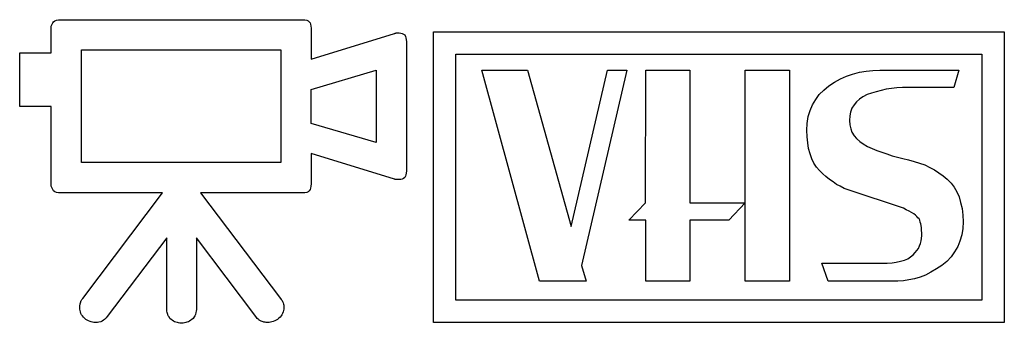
# Model space of a CAD drawing. Extents: x 0.1 to 22.5, y -0.3 to 2.2.
# Tile 2 of 8: x 5.7 to 11.1, y 0 to 1.7. Entities that reach past the tile are written whole.
import ezdxf

# ---------------------------------------------------------------- set-up
doc = ezdxf.new("R2010")
doc.units = 0

msp = doc.modelspace()

# ---------------------------------------------------------------- linework, layer by layer
at = {"color": 0}
for p, q in [((5.830078, 1.630859, 0.5), (5.833984, 1.640625, 0.5)), ((5.830078, 1.619141, 0.5), (5.830078, 1.630859, 0.5)), ((5.833984, 1.640625, 0.5), (5.837891, 1.648438, 0.5)), ((5.837891, 1.648438, 0.5), (5.841797, 1.654297, 0.5)), ((5.841797, 1.654297, 0.5), (5.849609, 1.660156, 0.5)), ((5.849609, 1.660156, 0.5), (5.859375, 1.664063, 0.5)), ((5.859375, 1.664063, 0.5), (5.869141, 1.666016, 0.5)), ((5.869141, 1.666016, 0.5), (5.880859, 1.666016, 0.5)), ((5.880859, 1.666016, 0.5), (7.212891, 1.666016, 0.5)), ((7.212891, 1.666016, 0.5), (7.224609, 1.666016, 0.5)), ((7.224609, 1.666016, 0.5), (7.234375, 1.664063, 0.5)), ((7.234375, 1.664063, 0.5), (7.242188, 1.660156, 0.5)), ((7.242188, 1.660156, 0.5), (7.248047, 1.654297, 0.5)), ((7.248047, 1.654297, 0.5), (7.253906, 1.648438, 0.5)), ((7.253906, 1.648438, 0.5), (7.255859, 1.640625, 0.5)), ((7.255859, 1.640625, 0.5), (7.257813, 1.630859, 0.5)), ((7.257813, 1.630859, 0.5), (7.259766, 1.619141, 0.5)), ((5.830078, 1.484375, 0.5), (5.830078, 1.619141, 0.5)), ((7.259766, 1.619141, 0.5), (7.259766, 1.449219, 0.5)), ((7.259766, 1.449219, 0.5), (7.716797, 1.589844, 0.5)), ((7.716797, 1.589844, 0.5), (7.71875, 1.589844, 0.5)), ((7.71875, 1.589844, 0.5), (7.720703, 1.591797, 0.5)), ((7.720703, 1.591797, 0.5), (7.722656, 1.591797, 0.5)), ((7.722656, 1.591797, 0.5), (7.724609, 1.591797, 0.5)), ((7.724609, 1.591797, 0.5), (7.724609, 1.59375, 0.5)), ((7.724609, 1.59375, 0.5), (7.726563, 1.59375, 0.5)), ((7.726563, 1.59375, 0.5), (7.728516, 1.59375, 0.5)), ((7.728516, 1.59375, 0.5), (7.730469, 1.59375, 0.5)), ((7.730469, 1.59375, 0.5), (7.732422, 1.59375, 0.5)), ((7.732422, 1.59375, 0.5), (7.734375, 1.59375, 0.5)), ((7.734375, 1.59375, 0.5), (7.736328, 1.59375, 0.5)), ((7.734375, 1.59375, 0.5), (7.734375, 1.59375, 0.5)), ((7.736328, 1.59375, 0.5), (7.738281, 1.59375, 0.5)), ((7.738281, 1.59375, 0.5), (7.740234, 1.59375, 0.5)), ((7.740234, 1.59375, 0.5), (7.742188, 1.59375, 0.5)), ((7.740234, 1.59375, 0.5), (7.740234, 1.59375, 0.5)), ((7.742188, 1.59375, 0.5), (7.751953, 1.591797, 0.5)), ((7.751953, 1.591797, 0.5), (7.759766, 1.589844, 0.5)), ((7.759766, 1.589844, 0.5), (7.767578, 1.585938, 0.5)), ((7.767578, 1.585938, 0.5), (7.773438, 1.582031, 0.5)), ((7.773438, 1.582031, 0.5), (7.777344, 1.574219, 0.5)), ((7.777344, 1.574219, 0.5), (7.779297, 1.566406, 0.5)), ((7.931641, 0, 0.5), (7.931641, 1.599609, 0.5)), ((7.931641, 1.599609, 0.5), (11.07031, 1.599609, 0.5)), ((11.07031, 1.599609, 0.5), (11.07031, 0, 0.5)), ((7.779297, 1.566406, 0.5), (7.78125, 1.556641, 0.5)), ((7.78125, 1.556641, 0.5), (7.783203, 1.544922, 0.5)), ((7.783203, 1.544922, 0.5), (7.783203, 0.833984, 0.5)), ((5.65625, 1.189453, 0.5), (5.65625, 1.484375, 0.5)), ((5.65625, 1.484375, 0.5), (5.830078, 1.484375, 0.5)), ((5.996094, 0.880859, 0.5), (5.996094, 1.5, 0.5)), ((5.996094, 1.5, 0.5), (7.091797, 1.5, 0.5)), ((7.091797, 1.5, 0.5), (7.091797, 0.880859, 0.5)), ((8.054688, 0.123047, 0.5), (8.054688, 1.476563, 0.5)), ((8.054688, 1.476563, 0.5), (10.94727, 1.476563, 0.5)), ((10.94727, 1.476563, 0.5), (10.94727, 0.123047, 0.5)), ((7.259766, 1.28125, 0.5), (7.617188, 1.388672, 0.5)), ((7.617188, 1.388672, 0.5), (7.617188, 0.990234, 0.5)), ((8.197266, 1.388672, 0.5), (8.449219, 1.388672, 0.5)), ((8.513672, 0.228516, 0.5), (8.197266, 1.388672, 0.5)), ((8.449219, 1.388672, 0.5), (8.689453, 0.529297, 0.5)), ((8.689453, 0.529297, 0.5), (8.888672, 1.388672, 0.5)), ((8.994141, 1.388672, 0.5), (8.746094, 0.314453, 0.5)), ((8.888672, 1.388672, 0.5), (8.994141, 1.388672, 0.5)), ((9.097656, 0.658203, 0.5), (9.099609, 1.388672, 0.5)), ((9.099609, 1.388672, 0.5), (9.341797, 1.388672, 0.5)), ((9.341797, 1.388672, 0.5), (9.341797, 0.658203, 0.5)), ((9.644531, 0.228516, 0.5), (9.644531, 1.388672, 0.5)), ((9.644531, 1.388672, 0.5), (9.888672, 1.388672, 0.5)), ((9.888672, 1.388672, 0.5), (9.888672, 0.228516, 0.5)), ((10.16992, 1.339844, 0.5), (10.20313, 1.355469, 0.5)), ((10.20313, 1.355469, 0.5), (10.23633, 1.367188, 0.5)), ((10.23633, 1.367188, 0.5), (10.27344, 1.376953, 0.5)), ((10.27344, 1.376953, 0.5), (10.31055, 1.382813, 0.5)), ((10.31055, 1.382813, 0.5), (10.34766, 1.386719, 0.5)), ((10.34766, 1.386719, 0.5), (10.38672, 1.388672, 0.5)), ((10.38672, 1.388672, 0.5), (10.82031, 1.388672, 0.5)), ((10.82031, 1.388672, 0.5), (10.79297, 1.292969, 0.5)), ((10.07813, 1.279297, 0.5), (10.10547, 1.302734, 0.5)), ((10.10547, 1.302734, 0.5), (10.13672, 1.322266, 0.5)), ((10.13672, 1.322266, 0.5), (10.16992, 1.339844, 0.5)), ((7.259766, 1.095703, 0.5), (7.259766, 1.28125, 0.5)), ((10.0332, 1.226563, 0.5), (10.05273, 1.253906, 0.5)), ((10.05273, 1.253906, 0.5), (10.07813, 1.279297, 0.5)), ((10.31641, 1.253906, 0.5), (10.29297, 1.242188, 0.5)), ((10.33984, 1.261719, 0.5), (10.31641, 1.253906, 0.5)), ((10.36523, 1.269531, 0.5), (10.33984, 1.261719, 0.5)), ((10.39258, 1.277344, 0.5), (10.36523, 1.269531, 0.5)), ((10.41992, 1.283203, 0.5), (10.39258, 1.277344, 0.5)), ((10.44922, 1.287109, 0.5), (10.41992, 1.283203, 0.5)), ((10.47852, 1.291016, 0.5), (10.44922, 1.287109, 0.5)), ((10.50977, 1.292969, 0.5), (10.47852, 1.291016, 0.5)), ((10.54297, 1.292969, 0.5), (10.50977, 1.292969, 0.5)), ((10.79297, 1.292969, 0.5), (10.54297, 1.292969, 0.5)), ((10.00195, 1.166016, 0.5), (10.01563, 1.197266, 0.5)), ((10.01563, 1.197266, 0.5), (10.0332, 1.226563, 0.5)), ((10.24414, 1.197266, 0.5), (10.23242, 1.179688, 0.5)), ((10.25781, 1.214844, 0.5), (10.24414, 1.197266, 0.5)), ((10.27344, 1.228516, 0.5), (10.25781, 1.214844, 0.5)), ((10.29297, 1.242188, 0.5), (10.27344, 1.228516, 0.5)), ((5.830078, 1.189453, 0.5), (5.65625, 1.189453, 0.5)), ((5.830078, 0.763672, 0.5), (5.830078, 1.189453, 0.5)), ((9.992188, 1.132813, 0.5), (10.00195, 1.166016, 0.5)), ((10.22461, 1.158203, 0.5), (10.2207, 1.136719, 0.5)), ((10.23242, 1.179688, 0.5), (10.22461, 1.158203, 0.5)), ((7.617188, 0.990234, 0.5), (7.259766, 1.095703, 0.5)), ((9.984375, 1.058594, 0.5), (9.986328, 1.095703, 0.5)), ((9.986328, 1.095703, 0.5), (9.992188, 1.132813, 0.5)), ((10.2207, 1.136719, 0.5), (10.21875, 1.111328, 0.5)), ((10.21875, 1.111328, 0.5), (10.2207, 1.087891, 0.5)), ((10.2207, 1.087891, 0.5), (10.22656, 1.066406, 0.5)), ((9.986328, 1.021484, 0.5), (9.984375, 1.058594, 0.5)), ((10.22656, 1.066406, 0.5), (10.23242, 1.046875, 0.5)), ((10.23242, 1.046875, 0.5), (10.24414, 1.027344, 0.5)), ((9.990234, 0.988281, 0.5), (9.986328, 1.021484, 0.5)), ((9.994141, 0.957031, 0.5), (9.990234, 0.988281, 0.5)), ((10.24414, 1.027344, 0.5), (10.25781, 1.011719, 0.5)), ((10.25781, 1.011719, 0.5), (10.27539, 0.996094, 0.5)), ((10.27539, 0.996094, 0.5), (10.29492, 0.982422, 0.5)), ((10.29492, 0.982422, 0.5), (10.31836, 0.96875, 0.5)), ((7.716797, 0.789063, 0.5), (7.259766, 0.929688, 0.5)), ((7.259766, 0.929688, 0.5), (7.259766, 0.763672, 0.5)), ((10.00195, 0.927734, 0.5), (9.994141, 0.957031, 0.5)), ((10.01172, 0.900391, 0.5), (10.00195, 0.927734, 0.5)), ((10.31836, 0.96875, 0.5), (10.34375, 0.957031, 0.5)), ((10.34375, 0.957031, 0.5), (10.36914, 0.947266, 0.5)), ((10.36914, 0.947266, 0.5), (10.39648, 0.9375, 0.5)), ((10.39648, 0.9375, 0.5), (10.42383, 0.927734, 0.5)), ((10.42383, 0.927734, 0.5), (10.45313, 0.917969, 0.5)), ((7.091797, 0.880859, 0.5), (5.996094, 0.880859, 0.5)), ((10.02344, 0.876953, 0.5), (10.01172, 0.900391, 0.5)), ((10.03711, 0.855469, 0.5), (10.02344, 0.876953, 0.5)), ((10.45313, 0.917969, 0.5), (10.48242, 0.910156, 0.5)), ((10.48242, 0.910156, 0.5), (10.51172, 0.902344, 0.5)), ((10.51172, 0.902344, 0.5), (10.54297, 0.894531, 0.5)), ((10.54297, 0.894531, 0.5), (10.57422, 0.886719, 0.5)), ((10.57422, 0.886719, 0.5), (10.60352, 0.876953, 0.5)), ((10.60352, 0.876953, 0.5), (10.63281, 0.867188, 0.5)), ((10.63281, 0.867188, 0.5), (10.66016, 0.853516, 0.5)), ((7.779297, 0.8125, 0.5), (7.777344, 0.804688, 0.5)), ((7.78125, 0.822266, 0.5), (7.779297, 0.8125, 0.5)), ((7.783203, 0.833984, 0.5), (7.78125, 0.822266, 0.5)), ((10.05469, 0.835938, 0.5), (10.03711, 0.855469, 0.5)), ((10.07227, 0.818359, 0.5), (10.05469, 0.835938, 0.5)), ((10.08984, 0.802734, 0.5), (10.07227, 0.818359, 0.5)), ((10.66016, 0.853516, 0.5), (10.68555, 0.839844, 0.5)), ((10.68555, 0.839844, 0.5), (10.71094, 0.824219, 0.5)), ((10.71094, 0.824219, 0.5), (10.73438, 0.806641, 0.5)), ((5.830078, 0.75, 0.5), (5.830078, 0.763672, 0.5)), ((7.259766, 0.763672, 0.5), (7.257813, 0.75, 0.5)), ((7.71875, 0.789063, 0.5), (7.716797, 0.789063, 0.5)), ((7.720703, 0.787109, 0.5), (7.71875, 0.789063, 0.5)), ((7.722656, 0.787109, 0.5), (7.720703, 0.787109, 0.5)), ((7.724609, 0.787109, 0.5), (7.722656, 0.787109, 0.5)), ((7.726563, 0.787109, 0.5), (7.724609, 0.787109, 0.5)), ((7.724609, 0.787109, 0.5), (7.724609, 0.787109, 0.5)), ((7.728516, 0.787109, 0.5), (7.726563, 0.787109, 0.5)), ((7.730469, 0.787109, 0.5), (7.728516, 0.787109, 0.5)), ((7.732422, 0.787109, 0.5), (7.730469, 0.787109, 0.5)), ((7.734375, 0.787109, 0.5), (7.732422, 0.787109, 0.5)), ((7.736328, 0.787109, 0.5), (7.734375, 0.787109, 0.5)), ((7.734375, 0.787109, 0.5), (7.734375, 0.787109, 0.5)), ((7.738281, 0.787109, 0.5), (7.736328, 0.787109, 0.5)), ((7.740234, 0.787109, 0.5), (7.738281, 0.787109, 0.5)), ((7.742188, 0.787109, 0.5), (7.740234, 0.787109, 0.5)), ((7.740234, 0.787109, 0.5), (7.740234, 0.787109, 0.5)), ((7.751953, 0.787109, 0.5), (7.742188, 0.787109, 0.5)), ((7.759766, 0.789063, 0.5), (7.751953, 0.787109, 0.5)), ((7.767578, 0.792969, 0.5), (7.759766, 0.789063, 0.5)), ((7.773438, 0.798828, 0.5), (7.767578, 0.792969, 0.5)), ((7.777344, 0.804688, 0.5), (7.773438, 0.798828, 0.5)), ((10.10938, 0.787109, 0.5), (10.08984, 0.802734, 0.5)), ((10.12891, 0.773438, 0.5), (10.10938, 0.787109, 0.5)), ((10.14844, 0.759766, 0.5), (10.12891, 0.773438, 0.5)), ((10.16797, 0.75, 0.5), (10.14844, 0.759766, 0.5)), ((10.73438, 0.806641, 0.5), (10.75586, 0.789063, 0.5)), ((10.75586, 0.789063, 0.5), (10.77734, 0.767578, 0.5)), ((10.77734, 0.767578, 0.5), (10.79492, 0.744141, 0.5)), ((5.833984, 0.740234, 0.5), (5.830078, 0.75, 0.5)), ((5.837891, 0.732422, 0.5), (5.833984, 0.740234, 0.5)), ((5.841797, 0.724609, 0.5), (5.837891, 0.732422, 0.5)), ((5.849609, 0.71875, 0.5), (5.841797, 0.724609, 0.5)), ((5.859375, 0.714844, 0.5), (5.849609, 0.71875, 0.5)), ((5.869141, 0.712891, 0.5), (5.859375, 0.714844, 0.5)), ((5.880859, 0.712891, 0.5), (5.869141, 0.712891, 0.5)), ((6.441406, 0.712891, 0.5), (5.880859, 0.712891, 0.5)), ((6.003906, 0.132813, 0.5), (6.441406, 0.712891, 0.5)), ((7.212891, 0.712891, 0.5), (6.650391, 0.712891, 0.5)), ((6.650391, 0.712891, 0.5), (7.089844, 0.132813, 0.5)), ((7.224609, 0.712891, 0.5), (7.212891, 0.712891, 0.5)), ((7.234375, 0.714844, 0.5), (7.224609, 0.712891, 0.5)), ((7.242188, 0.71875, 0.5), (7.234375, 0.714844, 0.5)), ((7.248047, 0.724609, 0.5), (7.242188, 0.71875, 0.5)), ((7.253906, 0.732422, 0.5), (7.248047, 0.724609, 0.5)), ((7.255859, 0.740234, 0.5), (7.253906, 0.732422, 0.5)), ((7.257813, 0.75, 0.5), (7.255859, 0.740234, 0.5)), ((10.18945, 0.738281, 0.5), (10.16797, 0.75, 0.5)), ((10.21094, 0.730469, 0.5), (10.18945, 0.738281, 0.5)), ((10.51563, 0.628906, 0.5), (10.21094, 0.730469, 0.5)), ((10.79492, 0.744141, 0.5), (10.80859, 0.71875, 0.5)), ((10.80859, 0.71875, 0.5), (10.82227, 0.691406, 0.5)), ((9.005859, 0.5625, 0.5), (9.097656, 0.658203, 0.5)), ((9.341797, 0.658203, 0.5), (9.644531, 0.658203, 0.5)), ((9.644531, 0.658203, 0.5), (9.554688, 0.5625, 0.5)), ((10.82227, 0.691406, 0.5), (10.83008, 0.660156, 0.5)), ((10.83008, 0.660156, 0.5), (10.83789, 0.626953, 0.5)), ((10.53125, 0.621094, 0.5), (10.51563, 0.628906, 0.5)), ((10.54688, 0.613281, 0.5), (10.53125, 0.621094, 0.5)), ((10.56055, 0.605469, 0.5), (10.54688, 0.613281, 0.5)), ((10.57227, 0.597656, 0.5), (10.56055, 0.605469, 0.5)), ((10.58203, 0.591797, 0.5), (10.57227, 0.597656, 0.5)), ((10.83789, 0.626953, 0.5), (10.8418, 0.591797, 0.5)), ((9.099609, 0.5625, 0.5), (9.005859, 0.5625, 0.5)), ((9.099609, 0.228516, 0.5), (9.099609, 0.5625, 0.5)), ((9.554688, 0.5625, 0.5), (9.341797, 0.5625, 0.5)), ((9.341797, 0.5625, 0.5), (9.341797, 0.228516, 0.5)), ((10.58984, 0.583984, 0.5), (10.58203, 0.591797, 0.5)), ((10.5957, 0.576172, 0.5), (10.58984, 0.583984, 0.5)), ((10.60156, 0.570313, 0.5), (10.5957, 0.576172, 0.5)), ((10.60547, 0.5625, 0.5), (10.60156, 0.570313, 0.5)), ((10.60742, 0.552734, 0.5), (10.60547, 0.5625, 0.5)), ((10.61133, 0.542969, 0.5), (10.60742, 0.552734, 0.5)), ((10.61328, 0.533203, 0.5), (10.61133, 0.542969, 0.5)), ((10.8418, 0.591797, 0.5), (10.84375, 0.554688, 0.5)), ((10.84375, 0.554688, 0.5), (10.8418, 0.517578, 0.5)), ((10.61523, 0.521484, 0.5), (10.61328, 0.533203, 0.5)), ((10.61523, 0.507813, 0.5), (10.61523, 0.521484, 0.5)), ((10.61719, 0.492188, 0.5), (10.61523, 0.507813, 0.5)), ((10.61719, 0.478516, 0.5), (10.61719, 0.492188, 0.5)), ((10.8418, 0.517578, 0.5), (10.83594, 0.482422, 0.5)), ((6.464844, 0.466797, 0.5), (6.136719, 0.033203, 0.5)), ((6.464844, 0.083984, 0.5), (6.464844, 0.466797, 0.5)), ((6.955078, 0.033203, 0.5), (6.628906, 0.466797, 0.5)), ((6.628906, 0.466797, 0.5), (6.628906, 0.083984, 0.5)), ((10.60352, 0.421875, 0.5), (10.60938, 0.435547, 0.5)), ((10.60938, 0.435547, 0.5), (10.61328, 0.449219, 0.5)), ((10.61328, 0.449219, 0.5), (10.61523, 0.462891, 0.5)), ((10.61523, 0.462891, 0.5), (10.61719, 0.478516, 0.5)), ((10.82617, 0.447266, 0.5), (10.81445, 0.417969, 0.5)), ((10.83594, 0.482422, 0.5), (10.82617, 0.447266, 0.5)), ((10.56836, 0.373047, 0.5), (10.58008, 0.384766, 0.5)), ((10.58008, 0.384766, 0.5), (10.58984, 0.396484, 0.5)), ((10.58984, 0.396484, 0.5), (10.59766, 0.408203, 0.5)), ((10.59766, 0.408203, 0.5), (10.60352, 0.421875, 0.5)), ((10.79688, 0.388672, 0.5), (10.77734, 0.361328, 0.5)), ((10.81445, 0.417969, 0.5), (10.79688, 0.388672, 0.5)), ((10.10156, 0.228516, 0.5), (10.06641, 0.326172, 0.5)), ((10.06641, 0.326172, 0.5), (10.39453, 0.326172, 0.5)), ((10.39453, 0.326172, 0.5), (10.42578, 0.326172, 0.5)), ((10.42578, 0.326172, 0.5), (10.45313, 0.328125, 0.5)), ((10.45313, 0.328125, 0.5), (10.47656, 0.332031, 0.5)), ((10.47656, 0.332031, 0.5), (10.5, 0.337891, 0.5)), ((10.5, 0.337891, 0.5), (10.52148, 0.34375, 0.5)), ((10.52148, 0.34375, 0.5), (10.53906, 0.351563, 0.5)), ((10.53906, 0.351563, 0.5), (10.55469, 0.361328, 0.5)), ((10.55469, 0.361328, 0.5), (10.56836, 0.373047, 0.5)), ((10.75391, 0.335938, 0.5), (10.72656, 0.314453, 0.5)), ((10.77734, 0.361328, 0.5), (10.75391, 0.335938, 0.5)), ((8.746094, 0.314453, 0.5), (8.771484, 0.228516, 0.5)), ((10.66602, 0.277344, 0.5), (10.63672, 0.261719, 0.5)), ((10.69727, 0.294922, 0.5), (10.66602, 0.277344, 0.5)), ((10.72656, 0.314453, 0.5), (10.69727, 0.294922, 0.5)), ((8.771484, 0.228516, 0.5), (8.513672, 0.228516, 0.5)), ((9.341797, 0.228516, 0.5), (9.099609, 0.228516, 0.5)), ((9.888672, 0.228516, 0.5), (9.644531, 0.228516, 0.5)), ((10.48438, 0.228516, 0.5), (10.10156, 0.228516, 0.5)), ((10.51563, 0.230469, 0.5), (10.48438, 0.228516, 0.5)), ((10.54492, 0.234375, 0.5), (10.51563, 0.230469, 0.5)), ((10.57617, 0.240234, 0.5), (10.54492, 0.234375, 0.5)), ((10.60742, 0.25, 0.5), (10.57617, 0.240234, 0.5)), ((10.63672, 0.261719, 0.5), (10.60742, 0.25, 0.5)), ((5.990234, 0.111328, 0.5), (5.992188, 0.113281, 0.5)), ((5.990234, 0.107422, 0.5), (5.990234, 0.111328, 0.5)), ((5.992188, 0.117188, 0.5), (5.994141, 0.119141, 0.5)), ((5.992188, 0.113281, 0.5), (5.992188, 0.117188, 0.5)), ((5.994141, 0.119141, 0.5), (5.996094, 0.123047, 0.5)), ((5.996094, 0.123047, 0.5), (5.998047, 0.126953, 0.5)), ((5.998047, 0.126953, 0.5), (6, 0.128906, 0.5)), ((6, 0.128906, 0.5), (6.003906, 0.132813, 0.5)), ((7.089844, 0.132813, 0.5), (7.09375, 0.126953, 0.5)), ((7.09375, 0.126953, 0.5), (7.099609, 0.121094, 0.5)), ((7.099609, 0.121094, 0.5), (7.101563, 0.115234, 0.5)), ((7.101563, 0.115234, 0.5), (7.105469, 0.109375, 0.5)), ((7.105469, 0.109375, 0.5), (7.107422, 0.101563, 0.5)), ((10.94727, 0.123047, 0.5), (8.054688, 0.123047, 0.5)), ((5.986328, 0.095703, 0.5), (5.988281, 0.099609, 0.5)), ((5.986328, 0.09375, 0.5), (5.986328, 0.095703, 0.5)), ((5.986328, 0.089844, 0.5), (5.986328, 0.09375, 0.5)), ((5.986328, 0.085938, 0.5), (5.986328, 0.089844, 0.5)), ((5.986328, 0.083984, 0.5), (5.986328, 0.085938, 0.5)), ((5.986328, 0.074219, 0.5), (5.986328, 0.083984, 0.5)), ((5.988281, 0.066406, 0.5), (5.986328, 0.074219, 0.5)), ((5.988281, 0.105469, 0.5), (5.990234, 0.107422, 0.5)), ((5.988281, 0.101563, 0.5), (5.988281, 0.105469, 0.5)), ((5.988281, 0.099609, 0.5), (5.988281, 0.101563, 0.5)), ((5.990234, 0.058594, 0.5), (5.988281, 0.066406, 0.5)), ((5.992188, 0.050781, 0.5), (5.990234, 0.058594, 0.5)), ((6.464844, 0.072266, 0.5), (6.464844, 0.083984, 0.5)), ((6.464844, 0.0625, 0.5), (6.464844, 0.072266, 0.5)), ((6.466797, 0.054688, 0.5), (6.464844, 0.0625, 0.5)), ((6.470703, 0.044922, 0.5), (6.466797, 0.054688, 0.5)), ((6.625, 0.054688, 0.5), (6.623047, 0.044922, 0.5)), ((6.626953, 0.0625, 0.5), (6.625, 0.054688, 0.5)), ((6.628906, 0.072266, 0.5), (6.626953, 0.0625, 0.5)), ((6.628906, 0.083984, 0.5), (6.628906, 0.072266, 0.5)), ((7.105469, 0.058594, 0.5), (7.101563, 0.050781, 0.5)), ((7.107422, 0.066406, 0.5), (7.105469, 0.058594, 0.5)), ((7.107422, 0.101563, 0.5), (7.109375, 0.095703, 0.5)), ((7.109375, 0.074219, 0.5), (7.107422, 0.066406, 0.5)), ((7.109375, 0.095703, 0.5), (7.109375, 0.089844, 0.5)), ((7.109375, 0.089844, 0.5), (7.109375, 0.083984, 0.5)), ((7.109375, 0.083984, 0.5), (7.109375, 0.074219, 0.5)), ((5.996094, 0.042969, 0.5), (5.992188, 0.050781, 0.5)), ((6.001953, 0.037109, 0.5), (5.996094, 0.042969, 0.5)), ((6.007813, 0.029297, 0.5), (6.001953, 0.037109, 0.5)), ((6.013672, 0.023438, 0.5), (6.007813, 0.029297, 0.5)), ((6.019531, 0.017578, 0.5), (6.013672, 0.023438, 0.5)), ((6.027344, 0.013672, 0.5), (6.019531, 0.017578, 0.5)), ((6.035156, 0.009766, 0.5), (6.027344, 0.013672, 0.5)), ((6.042969, 0.005859, 0.5), (6.035156, 0.009766, 0.5)), ((6.048828, 0.003906, 0.5), (6.042969, 0.005859, 0.5)), ((6.056641, 0.001953, 0.5), (6.048828, 0.003906, 0.5)), ((6.064453, 0, 0.5), (6.056641, 0.001953, 0.5)), ((6.074219, 0, 0.5), (6.064453, 0, 0.5)), ((6.083984, 0, 0.5), (6.074219, 0, 0.5)), ((6.091797, 0.001953, 0.5), (6.083984, 0, 0.5)), ((6.101563, 0.003906, 0.5), (6.091797, 0.001953, 0.5)), ((6.109375, 0.007813, 0.5), (6.101563, 0.003906, 0.5)), ((6.117188, 0.013672, 0.5), (6.109375, 0.007813, 0.5)), ((6.123047, 0.017578, 0.5), (6.117188, 0.013672, 0.5)), ((6.130859, 0.025391, 0.5), (6.123047, 0.017578, 0.5)), ((6.136719, 0.033203, 0.5), (6.130859, 0.025391, 0.5)), ((6.472656, 0.037109, 0.5), (6.470703, 0.044922, 0.5)), ((6.478516, 0.03125, 0.5), (6.472656, 0.037109, 0.5)), ((6.482422, 0.023438, 0.5), (6.478516, 0.03125, 0.5)), ((6.488281, 0.017578, 0.5), (6.482422, 0.023438, 0.5)), ((6.494141, 0.013672, 0.5), (6.488281, 0.017578, 0.5)), ((6.501953, 0.007813, 0.5), (6.494141, 0.013672, 0.5)), ((6.507813, 0.003906, 0.5), (6.501953, 0.007813, 0.5)), ((6.515625, 0.001953, 0.5), (6.507813, 0.003906, 0.5)), ((6.523438, 0, 0.5), (6.515625, 0.001953, 0.5)), ((6.529297, -0.001953, 0.5), (6.523438, 0, 0.5)), ((6.570313, 0, 0.5), (6.5625, -0.001953, 0.5)), ((6.576172, 0.001953, 0.5), (6.570313, 0, 0.5)), ((6.583984, 0.003906, 0.5), (6.576172, 0.001953, 0.5)), ((6.589844, 0.007813, 0.5), (6.583984, 0.003906, 0.5)), ((6.597656, 0.013672, 0.5), (6.589844, 0.007813, 0.5)), ((6.603516, 0.017578, 0.5), (6.597656, 0.013672, 0.5)), ((6.609375, 0.023438, 0.5), (6.603516, 0.017578, 0.5)), ((6.615234, 0.03125, 0.5), (6.609375, 0.023438, 0.5)), ((6.619141, 0.037109, 0.5), (6.615234, 0.03125, 0.5)), ((6.623047, 0.044922, 0.5), (6.619141, 0.037109, 0.5)), ((6.958984, 0.027344, 0.5), (6.955078, 0.033203, 0.5)), ((6.962891, 0.023438, 0.5), (6.958984, 0.027344, 0.5)), ((6.966797, 0.019531, 0.5), (6.962891, 0.023438, 0.5)), ((6.970703, 0.017578, 0.5), (6.966797, 0.019531, 0.5)), ((6.972656, 0.013672, 0.5), (6.970703, 0.017578, 0.5)), ((6.976563, 0.011719, 0.5), (6.972656, 0.013672, 0.5)), ((6.980469, 0.009766, 0.5), (6.976563, 0.011719, 0.5)), ((6.984375, 0.007813, 0.5), (6.980469, 0.009766, 0.5)), ((6.990234, 0.005859, 0.5), (6.984375, 0.007813, 0.5)), ((6.994141, 0.003906, 0.5), (6.990234, 0.005859, 0.5)), ((6.998047, 0.001953, 0.5), (6.994141, 0.003906, 0.5)), ((7.001953, 0.001953, 0.5), (6.998047, 0.001953, 0.5)), ((7.005859, 0.001953, 0.5), (7.001953, 0.001953, 0.5)), ((7.011719, 0, 0.5), (7.005859, 0.001953, 0.5)), ((7.015625, 0, 0.5), (7.011719, 0, 0.5)), ((7.019531, 0, 0.5), (7.015625, 0, 0.5)), ((7.027344, 0, 0.5), (7.019531, 0, 0.5)), ((7.035156, 0.001953, 0.5), (7.027344, 0, 0.5)), ((7.042969, 0.003906, 0.5), (7.035156, 0.001953, 0.5)), ((7.050781, 0.005859, 0.5), (7.042969, 0.003906, 0.5)), ((7.058594, 0.009766, 0.5), (7.050781, 0.005859, 0.5)), ((7.066406, 0.013672, 0.5), (7.058594, 0.009766, 0.5)), ((7.074219, 0.017578, 0.5), (7.066406, 0.013672, 0.5)), ((7.080078, 0.023438, 0.5), (7.074219, 0.017578, 0.5)), ((7.087891, 0.029297, 0.5), (7.080078, 0.023438, 0.5)), ((7.09375, 0.037109, 0.5), (7.087891, 0.029297, 0.5)), ((7.097656, 0.042969, 0.5), (7.09375, 0.037109, 0.5)), ((7.101563, 0.050781, 0.5), (7.097656, 0.042969, 0.5)), ((11.07031, 0, 0.5), (7.931641, 0, 0.5)), ((6.537109, -0.003906, 0.5), (6.529297, -0.001953, 0.5)), ((6.546875, -0.003906, 0.5), (6.537109, -0.003906, 0.5)), ((6.554688, -0.003906, 0.5), (6.546875, -0.003906, 0.5)), ((6.5625, -0.001953, 0.5), (6.554688, -0.003906, 0.5))]:
    msp.add_line(p, q, dxfattribs=at)

doc.saveas('drawing.dxf')
